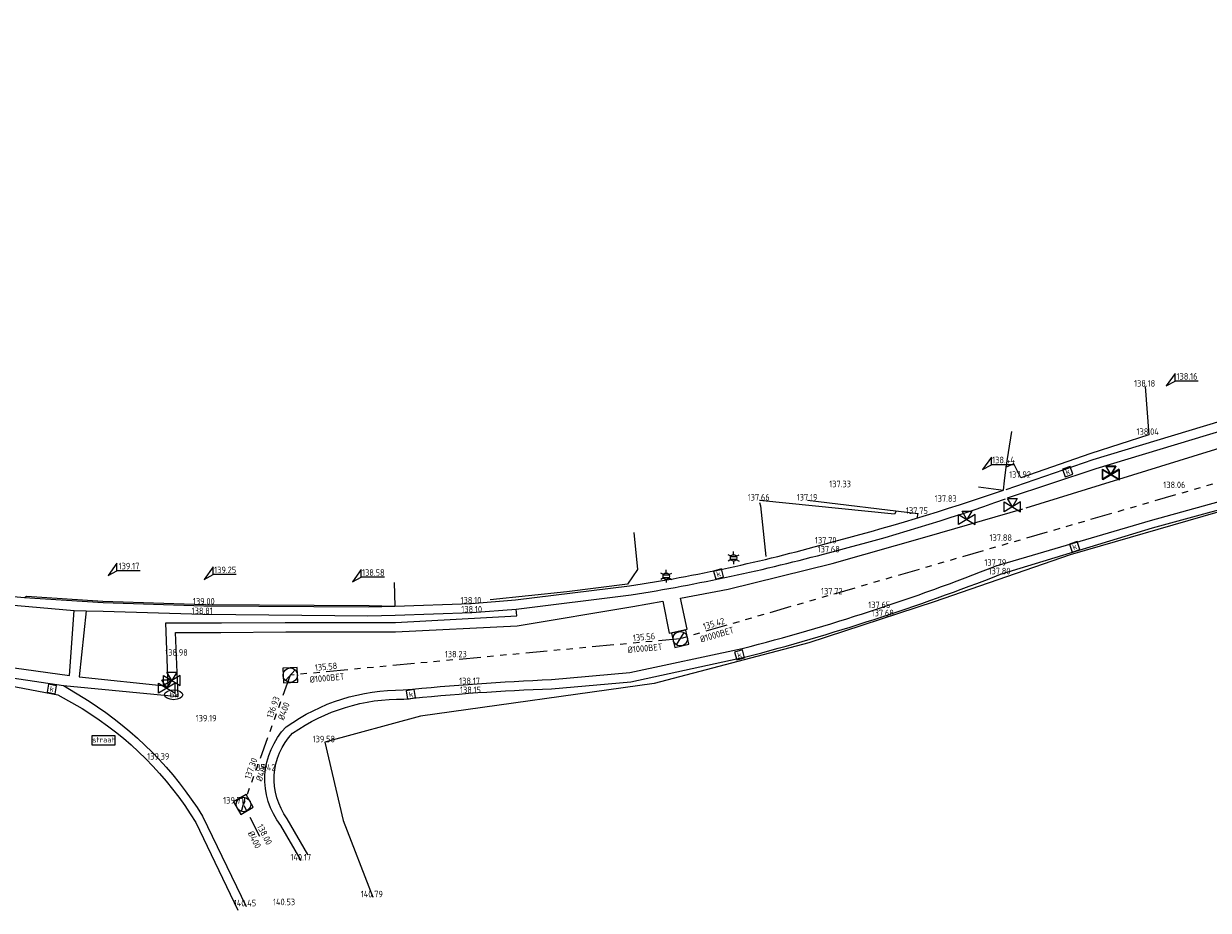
# Model space of a CAD drawing. Header units: metres. Extents: x 191745 to 192298, y 309714 to 309980.
# Tile 4 of 15: x 191861 to 191926, y 309775 to 309824. Entities that reach past the tile are written whole.
import ezdxf
from ezdxf.enums import TextEntityAlignment as Align

# ---------------------------------------------------------------- set-up
doc = ezdxf.new("R2010")
doc.units = ezdxf.units.M
doc.header["$LTSCALE"] = 0.2
doc.linetypes.add('RI-GWA', pattern=[18.45, 6, -1.8, 1.75, -1.8, 1.75, -1.8, 1.75, -1.8])
doc.layers.get('0').update_dxf_attribs({"color": 252, "lineweight": 13})
for name, color, linetype, lineweight in [('B-ME-GR-BEPLANTING_CULTUUR-G', 252, 'Continuous', 13), ('B-ME-IE-MEUBILAIR_WEGMEUBILAIR_LICHTMAST-S', 252, 'Continuous', 13), ('B-ME-IE-MEUBILAIR_WEGMEUBILAIR_VERKEERSBORD-S', 252, 'Continuous', 13), ('B-ME-IE-TERREINAFSCHEIDING_KUNSTMATIG_MUUR-G', 252, 'IE-TERREINAFSCHEIDING-KUNSTMATIG-DICHT', 13), ('B-ME-IE-TERREINAFSCHEIDING_NATUURLIJK_HAAG-G', 252, 'IE-TERREINAFSCHEIDING-NATUURLIJK-HAAG', 13), ('B-ME-KL-WATER_KABELBED-S', 252, 'Continuous', 13), ('B-ME-RI-GWA-G', 252, 'RI-GWA', 13), ('B-ME-RI-GWA_BOB-S', 252, 'Continuous', 13), ('B-ME-RI-GWA_RIOOLPUT_INSPECTIEPUT-S', 252, 'Continuous', 13), ('B-ME-RI-HWA_HULPSTUK-S', 252, 'Continuous', 13), ('B-ME-RI-HWA_KOLK-S', 252, 'Continuous', 13), ('B-ME-VH-KANTOPSLUITING_ACHTERKANTBAND-G', 252, 'Continuous', 13), ('B-ME-VH-KANTVERHARDING-G', 252, 'Continuous', 13), ('B-ME-VH-VERHARDING_ASFALT-G', 252, 'Continuous', 13), ('X-XX-AL-HOOGTELABEL-S', 252, 'Continuous', 13), ('X-XX-AL-MEETPUNT_DATA_HOOGTE-T18', 252, 'Continuous', 13)]:
    doc.layers.add(name, color=color, linetype=linetype, lineweight=lineweight)
doc.styles.add('ISO', font='iso.shx')
doc.styles.add('NLCS-ISO', font='NLCS-ISO.ttf', dxfattribs={"height": 1.8})
doc.styles.add('NLCS-ISO-ANNOTATIVE-T18', font='NLCS-ISO.ttf', dxfattribs={"height": 1.8})
doc.linetypes.add('IE-TERREINAFSCHEIDING-KUNSTMATIG-DICHT', pattern='A,8,-1,[82,NLCS.SHX,S=0.75,R=90,X=0,Y=0],-1', length=10)
doc.linetypes.add('IE-TERREINAFSCHEIDING-NATUURLIJK-HAAG', pattern='A,7,-1.5,[67,NLCS.SHX,S=0.75,R=45,X=0,Y=0],-1.5', length=10)

# ---------------------------------------------------------------- blocks, each defined once
blk = doc.blocks.new('SRI-KOLK-SO')
at = {"color": 0, "linetype": 'ByBlock', "lineweight": 18}
blk.add_lwpolyline([(-1.125, -1.125), (1.125, -1.125), (1.125, 1.125), (-1.125, 1.125)], close=True, dxfattribs=at)
at = {"color": 0, "linetype": 'ByBlock', "lineweight": 18, "style": 'NLCS-ISO'}
blk.add_text('k', height=1.5, dxfattribs=at).set_placement((0, 0), align=Align.MIDDLE_CENTER)
blk = doc.blocks.new('B-SRI-PUT_GWA-SO')
blk.add_line((-1.41, -1.41), (1.41, 1.41))
at = {"lineweight": -3, "flags": 128}
blk.add_lwpolyline([(2, -2), (2, 2), (-2, 2), (-2, -2)], close=True, dxfattribs=at)
at = {"lineweight": -3}
blk.add_circle((0, 0), 2, dxfattribs=at)
blk = doc.blocks.new('SRI-HULP_AFSLUITER_DRIEWEG-SO')
for p, q in [((2.3, 1.37), (-2.3, -1.37)), ((-2.3, 1.37), (2.3, -1.37)), ((2.3, -1.37), (2.3, 1.37))]:
    blk.add_line(p, q)
at = {"ltscale": 0.1}
blk.add_line((-2.3, -1.37), (-2.3, 1.37), dxfattribs=at)
at = {"ltscale": 0.1, "flags": 128}
blk.add_lwpolyline([(0, 0), (-1.37, 2.3), (1.37, 2.3)], close=True, dxfattribs=at)
blk = doc.blocks.new('SKL-WATER_BRANDKRAAN_BRANDPUT-SO')
at = {"color": 0, "linetype": 'ByBlock', "lineweight": 18}
blk.add_ellipse((0, 0), major_axis=(2.5, 0), ratio=0.54, dxfattribs=at)
at = {"color": 0, "linetype": 'ByBlock', "lineweight": 18, "style": 'NLCS-ISO'}
blk.add_text('bk', height=1.5, dxfattribs=at).set_placement((0.16, 0), align=Align.MIDDLE_CENTER)
blk = doc.blocks.new('B-SIE-WEG_LICHTMAST-SO')
at = {"color": 0, "linetype": 'ByBlock', "lineweight": -2}
for points in [[(-0.76, 0.44), (-1.52, 0.87)], [(-0.8, 0.35), (0.8, 0.35)], [(0, 0.87), (0, 1.75)], [(0.76, 0.44), (1.52, 0.87)], [(-0.76, -0.44), (-1.52, -0.88)], [(-0.8, -0.35), (0.8, -0.35)], [(0, -0.88), (0, -1.75)], [(0.76, -0.44), (1.52, -0.88)]]:
    blk.add_lwpolyline(points, dxfattribs=at)
blk.add_circle((0, 0), 0.875, dxfattribs=at)
at = {"color": 0, "linetype": 'ByBlock', "lineweight": -2, "style": 'NLCS-ISO-ANNOTATIVE-T18'}
blk.add_attdef('SYMBOOL', (2.5, -2.5), '', height=1.8, dxfattribs=at)
blk = doc.blocks.new('SIE-WEG_VERKEERSBORD_STRAATNAAM-SO')
at = {"color": 0, "linetype": 'ByBlock', "lineweight": 18}
blk.add_lwpolyline([(-3.25, -1.25), (3.25, -1.25), (3.25, 1.25), (-3.25, 1.25)], close=True, dxfattribs=at)
at = {"color": 0, "linetype": 'ByBlock', "lineweight": 18, "style": 'NLCS-ISO'}
blk.add_text('straat', height=1.5, dxfattribs=at).set_placement((0, 0.15), align=Align.MIDDLE_CENTER)

msp = doc.modelspace()

# ---------------------------------------------------------------- linework, layer by layer
at = {"layer": 'B-ME-GR-BEPLANTING_CULTUUR-G'}
msp.add_lwpolyline([(191901.219, 309797.562), (191901.264, 309797.368), (191901.57, 309794.572)], dxfattribs=at)
at = {"layer": 'B-ME-IE-TERREINAFSCHEIDING_KUNSTMATIG_MUUR-G'}
for points in [[(191914.755, 309798.755), (191914.848, 309799.511)], [(191913.311, 309798.428), (191914.691, 309798.234), (191914.755, 309798.755)], [(191908.76, 309797.071), (191908.675, 309796.909), (191901.217, 309797.664)]]:
    msp.add_lwpolyline(points, dxfattribs=at)
at = {"layer": 'B-ME-IE-TERREINAFSCHEIDING_NATUURLIJK_HAAG-G'}
for points in [[(191933.522, 309797.129), (191931.678, 309797.919), (191926.549, 309797.029), (191918.376, 309794.657), (191910.867, 309792.072), (191903.936, 309789.792), (191895.4, 309787.554), (191882.479, 309785.749), (191877.2, 309784.301), (191878.201, 309779.971), (191879.841, 309775.733)], [(191894.277, 309795.896), (191894.48, 309793.851), (191893.91, 309793.047), (191890.574, 309792.616), (191886.324, 309792.174)]]:
    msp.add_lwpolyline(points, dxfattribs=at)
at = {"layer": 'B-ME-RI-GWA-G'}
for p, q in [((191931.293, 309800.033), (191896.835, 309790.026)), ((191896.835, 309790.026), (191875.283, 309788.011)), ((191875.283, 309788.011), (191872.694, 309780.865)), ((191873.606, 309779.085), (191872.694, 309780.865))]:
    msp.add_line(p, q, dxfattribs=at)
at = {"layer": 'B-ME-VH-KANTOPSLUITING_ACHTERKANTBAND-G'}
msp.add_lwpolyline([(191860.588, 309792.309), (191860.701, 309792.385), (191864.925, 309792.096), (191870.548, 309791.918), (191879.636, 309791.868), (191881.069, 309791.818)], dxfattribs=at)
at = {"layer": 'B-ME-VH-KANTVERHARDING-G'}
for points in [[(191915.94, 309797.268), (191925.181, 309800.114), (191933.707, 309802.753, -0.033786), (191937.195, 309803.485), (191948.947, 309805.059), (191959.376, 309806.472), (191968.203, 309807.751), (191976.853, 309809.729), (191985.382, 309811.812), (191992.113, 309813.53), (192000.706, 309816.183), (192011.151, 309819.845), (192022.111, 309823.042), (192025.511, 309824.023)], [(191970.813, 309814.646, -0.379467), (191970.461, 309814.106), (191970.924, 309811.12, -0.375989), (191969.374, 309809.254), (191967.234, 309808.794), (191962.798, 309808.044), (191948.468, 309806.183), (191937.364, 309804.709, 0.023028), (191930.238, 309803.126), (191919.638, 309799.907), (191914.82, 309798.258)], [(191969.515, 309808.758), (191966.372, 309808.109), (191962.874, 309807.517), (191948.531, 309805.643), (191937.447, 309804.189, 0.028045), (191930.408, 309802.622), (191919.802, 309799.41), (191914.901, 309797.797)], [(191876.257, 309778.091), (191875.119, 309780.079, -0.365832), (191875.406, 309784.8, -0.157539), (191881.564, 309786.693, -0.016605), (191889.726, 309787.261), (191894.1, 309787.652), (191900.449, 309789.017, 0.029366), (191914.524, 309793.586), (191922.934, 309796.147), (191929.695, 309797.993), (191932.533, 309798.624), (191933.61, 309798.862, -0.028493), (191939.935, 309799.988)], [(191846.441, 309793.128), (191846.465, 309793.662), (191854.685, 309792.831), (191860.588, 309792.309), (191864.949, 309792.025), (191870.513, 309791.849), (191879.631, 309791.792), (191881.069, 309791.818), (191885.28, 309791.976), (191887.725, 309792.182), (191894.032, 309792.945, 0.031357), (191904.912, 309795.294, 0.01885), (191914.691, 309798.234)], [(191887.763, 309791.656), (191894.124, 309792.449, 0.026131), (191905.094, 309794.797, 0.0229), (191914.814, 309797.759)], [(191827.189, 309796.173, 0.114127), (191834.253, 309792.264, 0.034443), (191841.99, 309790.551), (191846.807, 309789.799), (191857.545, 309788.22), (191859.922, 309787.864), (191862.749, 309787.442), (191864.168, 309786.579, -0.110285), (191870.435, 309780.225), (191872.839, 309775.234)], [(191826.845, 309795.781, 0.111209), (191834.152, 309791.779, 0.0305), (191841.826, 309790.053), (191846.645, 309789.302), (191859.823, 309787.419), (191862.43, 309786.931), (191863.785, 309786.161, -0.119617), (191870.059, 309779.864), (191872.388, 309775.014)]]:
    msp.add_lwpolyline(points, format="xyb", dxfattribs=at)
for points in [[(191922.521, 309803.96), (191922.721, 309801.296), (191919.525, 309800.256), (191915.655, 309798.922), (191915.275, 309799.701), (191914.848, 309799.511), (191915.148, 309801.48)], [(191862.749, 309787.442), (191869.083, 309786.827), (191868.936, 309790.37), (191871.442, 309790.376), (191875.042, 309790.399), (191881.09, 309790.414), (191887.818, 309790.745), (191894.22, 309791.803), (191895.877, 309792.095), (191896.229, 309790.329), (191897.223, 309790.551), (191896.838, 309792.263), (191899.482, 309792.769), (191905.222, 309794.187), (191910.477, 309795.681), (191915.762, 309797.213)], [(191909.946, 309796.707), (191909.956, 309796.928), (191903.858, 309797.665)], [(191881.028, 309793.131), (191881.069, 309791.818)]]:
    msp.add_lwpolyline(points, dxfattribs=at)
at = {"layer": 'B-ME-VH-VERHARDING_ASFALT-G'}
msp.add_lwpolyline([(191875.876, 309777.769), (191874.765, 309779.7, -0.376459), (191875.062, 309785.159, -0.158556), (191881.529, 309787.194, -0.014442), (191889.711, 309787.77), (191894.049, 309788.167), (191900.258, 309789.488, 0.032245), (191914.294, 309794.059), (191922.818, 309796.561), (191929.548, 309798.42), (191932.379, 309799.189), (191933.45, 309799.349, -0.030846), (191939.899, 309800.506)], format="xyb", dxfattribs=at)
for points in [[(191850.39, 309792.73), (191863.339, 309791.592), (191864.004, 309791.573), (191864.947, 309791.541), (191870.444, 309791.391), (191879.562, 309791.283), (191881.083, 309791.32), (191885.324, 309791.478), (191887.763, 309791.656)], [(191850.026, 309789.802), (191857.605, 309788.736), (191860.029, 309788.412), (191863.079, 309787.991), (191863.339, 309791.592)], [(191864.004, 309791.573), (191863.623, 309787.914), (191868.538, 309787.411), (191868.399, 309790.909), (191871.481, 309790.898), (191874.998, 309790.917), (191881.091, 309790.927), (191887.804, 309791.298), (191887.763, 309791.656)]]:
    msp.add_lwpolyline(points, dxfattribs=at)
at = {"layer": 'X-XX-AL-HOOGTELABEL-S'}
for p, q in [((191924.177, 309804.693), (191923.685, 309804.006)), ((191924.177, 309804.268), (191924.177, 309804.693)), ((191923.685, 309804.006), (191924.177, 309804.268)), ((191925.453, 309804.268), (191924.177, 309804.268)), ((191914.032, 309800.07), (191913.54, 309799.383)), ((191914.032, 309799.645), (191914.032, 309800.07)), ((191913.54, 309799.383), (191914.032, 309799.645)), ((191915.308, 309799.645), (191914.032, 309799.645)), ((191865.707, 309794.207), (191865.215, 309793.52)), ((191865.707, 309793.782), (191865.707, 309794.207)), ((191871.022, 309793.996), (191870.53, 309793.309)), ((191871.022, 309793.571), (191871.022, 309793.996)), ((191865.215, 309793.52), (191865.707, 309793.782)), ((191866.983, 309793.782), (191865.707, 309793.782)), ((191870.53, 309793.309), (191871.022, 309793.571)), ((191872.298, 309793.571), (191871.022, 309793.571)), ((191879.209, 309793.85), (191878.717, 309793.163)), ((191878.717, 309793.163), (191879.209, 309793.425)), ((191879.209, 309793.425), (191879.209, 309793.85)), ((191880.485, 309793.425), (191879.209, 309793.425))]:
    msp.add_line(p, q, dxfattribs=at)

# ---------------------------------------------------------------- block references
at = {"layer": 'B-ME-IE-MEUBILAIR_WEGMEUBILAIR_LICHTMAST-S', "xscale": 0.2, "yscale": 0.2, "zscale": 0.2}
for p in [(191899.78, 309794.496), (191896.057, 309793.481)]:
    msp.add_blockref('B-SIE-WEG_LICHTMAST-SO', p, dxfattribs=at)
at = {"layer": 'B-ME-IE-MEUBILAIR_WEGMEUBILAIR_VERKEERSBORD-S', "xscale": 0.2, "yscale": 0.2, "zscale": 0.2}
msp.add_blockref('SIE-WEG_VERKEERSBORD_STRAATNAAM-SO', (191864.961, 309784.411), dxfattribs=at)
at = {"layer": 'B-ME-KL-WATER_KABELBED-S', "xscale": 0.2, "yscale": 0.2, "zscale": 0.2}
msp.add_blockref('SKL-WATER_BRANDKRAAN_BRANDPUT-SO', (191868.837, 309786.927), dxfattribs=at)
at = {"layer": 'B-ME-RI-GWA_RIOOLPUT_INSPECTIEPUT-S', "xscale": 0.2, "yscale": 0.2, "zscale": 0.2}
for p, rotation in [((191896.835, 309790.026), 12.44678710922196), ((191875.283, 309788.011), 182.5389753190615), ((191872.694, 309780.865), 30.12630121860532)]:
    msp.add_blockref('B-SRI-PUT_GWA-SO', p, dxfattribs=dict(at, rotation=rotation))
at = {"layer": 'B-ME-RI-HWA_HULPSTUK-S', "xscale": 0.2, "yscale": 0.2, "zscale": 0.2}
for p in [(191920.631, 309799.124), (191920.639, 309799.087), (191915.185, 309797.314), (191912.679, 309796.622), (191868.743, 309787.721), (191868.462, 309787.293)]:
    msp.add_blockref('SRI-HULP_AFSLUITER_DRIEWEG-SO', p, dxfattribs=at)
at = {"layer": 'B-ME-RI-HWA_KOLK-S', "xscale": 0.2, "yscale": 0.2, "zscale": 0.2}
for p, rotation in [((191918.244, 309799.259), 17.93588238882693), ((191918.629, 309795.106), 19.15407075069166), ((191898.952, 309793.605), 15.82216023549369), ((191900.111, 309789.128), 15.02490389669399), ((191862.109, 309787.247), 349.5974668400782), ((191881.952, 309786.954), 9.715866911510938)]:
    msp.add_blockref('SRI-KOLK-SO', p, dxfattribs=dict(at, rotation=rotation))

# ---------------------------------------------------------------- texts
at = {"layer": 'B-ME-RI-GWA_BOB-S', "style": 'ISO'}
for s, rotation, p in [('%%C1000BET', 16.19392, (191898.942, 309789.98)), ('135.42', 16.19392, (191898.767, 309790.583)), ('135.56', 5.34129, (191894.855, 309789.837)), ('%%C1000BET', 5.34129, (191894.913, 309789.212)), ('135.58', 5.34129, (191877.285, 309788.194)), ('%%C1000BET', 5.34129, (191877.344, 309787.569)), ('136.93', 69.97112, (191874.605, 309786.141)), ('%%C400', 69.97112, (191875.195, 309785.926)), ('137.30', 70.08463, (191873.383, 309782.754)), ('%%C400', 70.08463, (191873.973, 309782.54)), ('138.00', 297.13788, (191873.608, 309779.074)), ('%%C400', 297.13788, (191873.049, 309778.788))]:
    msp.add_text(s, height=0.36, rotation=rotation, dxfattribs=at).set_placement(p, align=Align.BOTTOM_CENTER)
at = {"layer": 'X-XX-AL-HOOGTELABEL-S', "style": 'ISO'}
for s, p in [('138.16', (191924.84, 309804.529)), ('138.44', (191914.695, 309799.906)), ('139.17', (191866.37, 309794.043)), ('139.25', (191871.685, 309793.832)), ('138.58', (191879.872, 309793.686))]:
    msp.add_text(s, height=0.36, dxfattribs=at).set_placement(p, align=Align.MIDDLE)
at = {"layer": 'X-XX-AL-MEETPUNT_DATA_HOOGTE-T18', "style": 'ISO'}
for s, p in [('138.18', (191923.079, 309803.96)), ('138.04', (191923.279, 309801.296)), ('137.92', (191916.213, 309798.922)), ('137.33', (191906.269, 309798.4)), ('138.06', (191924.749, 309798.351)), ('137.66', (191901.775, 309797.664)), ('137.19', (191904.416, 309797.665)), ('137.83', (191912.111, 309797.596)), ('137.75', (191910.514, 309796.928)), ('137.70', (191905.47, 309795.294)), ('137.88', (191915.163, 309795.434)), ('137.68', (191905.652, 309794.797)), ('137.79', (191914.852, 309794.059)), ('137.80', (191915.082, 309793.586)), ('137.72', (191905.805, 309792.475)), ('139.00', (191871.106, 309791.918)), ('138.10', (191885.838, 309791.976)), ('137.65', (191908.44, 309791.722)), ('138.81', (191871.002, 309791.391)), ('138.10', (191885.882, 309791.478)), ('137.68', (191908.638, 309791.267)), ('138.98', (191869.618, 309789.085)), ('138.23', (191885.036, 309788.994)), ('138.17', (191885.769, 309787.512)), ('138.15', (191885.822, 309787.018)), ('139.19', (191871.211, 309785.452)), ('139.58', (191877.758, 309784.301)), ('139.39', (191868.6, 309783.341)), ('139.42', (191874.465, 309782.734)), ('139.71', (191872.719, 309780.913)), ('140.17', (191876.434, 309777.769)), ('140.45', (191873.397, 309775.234)), ('140.53', (191875.549, 309775.296)), ('140.79', (191880.399, 309775.733))]:
    msp.add_text(s, height=0.36, dxfattribs=at).set_placement(p, align=Align.RIGHT)

doc.saveas('drawing.dxf')
